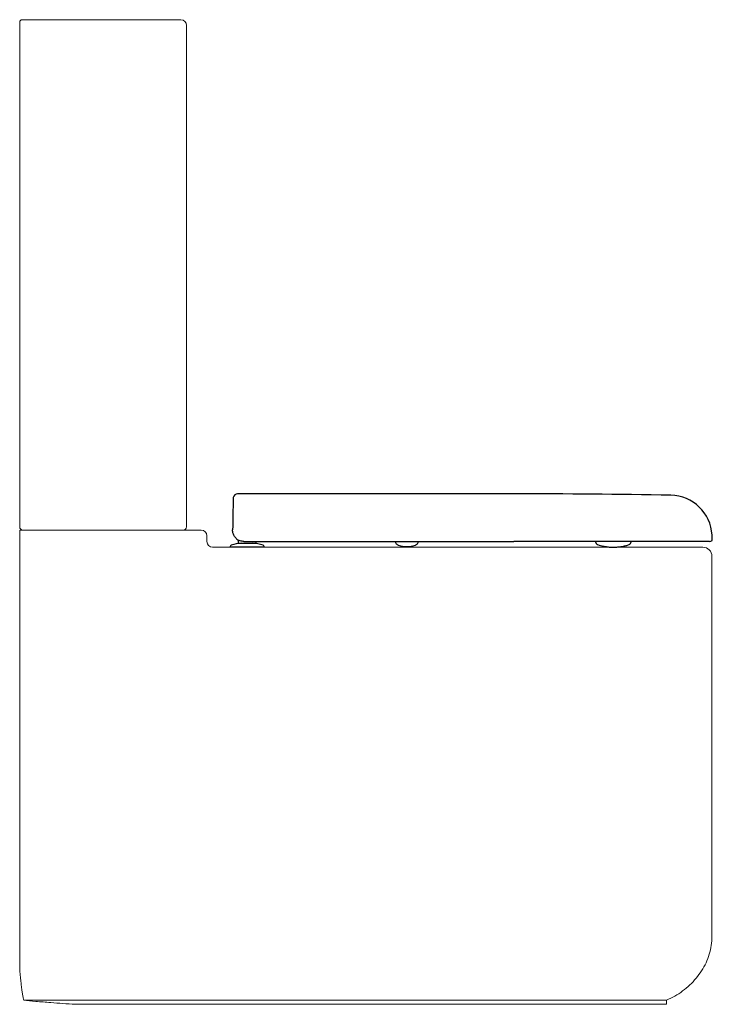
# Model space of a CAD drawing. Header units: millimetres. Extents: x 3842.694 to 3843.304, y 2116.059 to 2116.927.
import ezdxf

# ---------------------------------------------------------------- set-up
doc = ezdxf.new("R2010")
doc.units = ezdxf.units.MM
doc.linetypes.add('SLD-Solid', pattern=[0])
doc.layers.add('SANINDUSA', color=3, linetype='Continuous')

msp = doc.modelspace()

# ---------------------------------------------------------------- linework, layer by layer
at = {"layer": 'SANINDUSA', "linetype": 'SLD-Solid', "lineweight": 15}
for p, q in [((3842.69568, 2116.92729), (3842.83124, 2116.92729)), ((3842.83124, 2116.92729), (3842.83568, 2116.92729)), ((3842.84068, 2116.92229), (3842.84068, 2116.89329)), ((3842.69368, 2116.48029), (3842.69368, 2116.89329)), ((3842.84068, 2116.89329), (3842.84068, 2116.48029)), ((3842.69668, 2116.47729), (3842.69368, 2116.47729)), ((3842.83124, 2116.47729), (3842.69668, 2116.47729)), ((3842.83568, 2116.47729), (3842.83124, 2116.47729)), ((3842.83768, 2116.47729), (3842.83568, 2116.47729)), ((3842.85368, 2116.47729), (3842.83768, 2116.47729)), ((3842.85868, 2116.46729), (3842.85868, 2116.47229)), ((3842.69368, 2116.11929), (3842.69368, 2116.46929)), ((3843.12866, 2116.46229), (3842.86368, 2116.46229)), ((3843.12866, 2116.46229), (3843.29566, 2116.46229)), ((3842.72126, 2116.06283), (3842.69722, 2116.06283)), ((3842.83123, 2116.06283), (3842.72126, 2116.06283)), ((3843.12866, 2116.06283), (3842.83123, 2116.06283)), ((3843.26366, 2116.06283), (3843.12866, 2116.06283)), ((3842.74286, 2116.05929), (3842.83123, 2116.05929)), ((3842.83123, 2116.05929), (3843.12866, 2116.05929)), ((3843.26366, 2116.05929), (3843.12866, 2116.05929))]:
    msp.add_line(p, q, dxfattribs=at)
at = {"layer": 'SANINDUSA'}
for p, q in [((3843.12906, 2116.50929), (3842.88578, 2116.50929)), ((3842.88177, 2116.50467), (3842.88176, 2116.50411)), ((3843.30401, 2116.46829), (3843.30376, 2116.47298)), ((3842.87906, 2116.4628), (3842.87906, 2116.46229)), ((3842.90906, 2116.46229), (3842.87906, 2116.46229)), ((3842.88606, 2116.46877), (3842.88606, 2116.46625)), ((3842.88656, 2116.46575), (3842.88706, 2116.46575)), ((3842.88706, 2116.46575), (3842.90106, 2116.46575)), ((3842.8913, 2116.46729), (3843.12906, 2116.46729)), ((3842.90106, 2116.46575), (3842.90156, 2116.46575)), ((3842.90206, 2116.46625), (3842.90206, 2116.46729)), ((3842.90906, 2116.46229), (3842.90906, 2116.4628)), ((3843.30152, 2116.46729), (3843.12906, 2116.46729)), ((3843.20111, 2116.46729), (3843.20118, 2116.46687)), ((3843.23034, 2116.46434), (3843.22953, 2116.46409)), ((3843.23245, 2116.46688), (3843.23252, 2116.46729))]:
    msp.add_line(p, q, dxfattribs=at)
at = {"layer": 'SANINDUSA', "flags": 128}
msp.add_lwpolyline([(3842.88176, 2116.50411), (3842.88176, 2116.50386), (3842.88175, 2116.50326), (3842.88173, 2116.50231), (3842.88171, 2116.50102), (3842.88168, 2116.4994), (3842.88165, 2116.49748), (3842.88161, 2116.49526), (3842.88157, 2116.49278), (3842.88152, 2116.49007), (3842.88147, 2116.48714), (3842.88141, 2116.48405), (3842.88136, 2116.48081), (3842.8813, 2116.47746)], dxfattribs=at)
at = {"layer": 'SANINDUSA', "linetype": 'SLD-Solid', "lineweight": 15}
for centre, radius, start, end in [((3842.69568, 2116.92529), 0.002, 90, 180), ((3842.83568, 2116.92229), 0.005, 0, 90), ((3842.83768, 2116.48029), 0.003, 270, 0), ((3842.85368, 2116.47229), 0.005, 0, 90), ((3842.86368, 2116.46729), 0.005, 180, 270), ((3843.29566, 2116.45429), 0.008, 0, 90)]:
    msp.add_arc(centre, radius, start, end, dxfattribs=at)
at = {"layer": 'SANINDUSA'}
for centre, radius, start, end in [((3842.88578, 2116.50529), 0.004, 90.35307, 169.89705), ((3843.12906, 2108.85204), 7.65725, 88.964199, 90), ((3843.26681, 2116.47104), 0.037, 3, 88.9642), ((3842.88031, 2116.4628), 0.00125, 105.89352, 180), ((3842.89406, 2116.41451), 0.05146, 95.36579, 105.89352), ((3842.8913, 2116.47729), 0.01, 232.10393, 244.15807), ((3842.88656, 2116.46625), 0.0005, 180, 270), ((3842.89406, 2116.41451), 0.05146, 74.10648, 84.63421), ((3842.90156, 2116.46625), 0.0005, 270, 0), ((3842.90781, 2116.4628), 0.00125, 0, 74.10648), ((3843.03481, 2116.48475), 0.02201, 250.02556, 290.01674), ((3843.30152, 2116.47029), 0.003, 270, 318.18969)]:
    msp.add_arc(centre, radius, start, end, dxfattribs=at)
at = {"layer": 'SANINDUSA', "linetype": 'SLD-Solid', "lineweight": 15}
for points, knots in [([(3842.69368, 2116.89329), (3842.69368, 2116.89459), (3842.69368, 2116.89728), (3842.69368, 2116.90124), (3842.69368, 2116.90504), (3842.69368, 2116.90854), (3842.69368, 2116.91168), (3842.69368, 2116.91491), (3842.69368, 2116.91797), (3842.69368, 2116.92076), (3842.69368, 2116.92288), (3842.69368, 2116.92432), (3842.69368, 2116.92515), (3842.69368, 2116.92524), (3842.69368, 2116.92529)], [0, 0, 0, 0, 0.060539, 0.124911, 0.189319, 0.253643, 0.318329, 0.382794, 0.478296, 0.573903, 0.679968, 0.786612, 0.893542, 1, 1, 1, 1]), ([(3842.69668, 2116.47729), (3842.69668, 2116.47729), (3842.69631, 2116.47729), (3842.69557, 2116.47743), (3842.69468, 2116.47798), (3842.69406, 2116.47874), (3842.69373, 2116.47952), (3842.6937, 2116.48006), (3842.69368, 2116.48029)], [0, 0, 0, 0, 0.002509, 0.23579, 0.471614, 0.655557, 0.854667, 1, 1, 1, 1]), ([(3842.69368, 2116.47729), (3842.69368, 2116.47725), (3842.69368, 2116.47717), (3842.69368, 2116.47642), (3842.69368, 2116.47504), (3842.69368, 2116.47301), (3842.69368, 2116.47105), (3842.69368, 2116.46981), (3842.69368, 2116.46929)], [0, 0, 0, 0, 0.170827, 0.346683, 0.579098, 0.756049, 0.89878, 1, 1, 1, 1]), ([(3842.69368, 2116.11929), (3842.69368, 2116.11666), (3842.69368, 2116.11408), (3842.69368, 2116.11027), (3842.69368, 2116.10901), (3842.69368, 2116.10714), (3842.69368, 2116.10652), (3842.69368, 2116.10528), (3842.69368, 2116.10466), (3842.69368, 2116.10162), (3842.69368, 2116.09931), (3842.69368, 2116.096), (3842.69368, 2116.09492), (3842.69368, 2116.09282), (3842.69368, 2116.09179), (3842.69368, 2116.0908)], [0, 0, 0, 0, 0.25, 0.25, 0.375, 0.375, 0.4375, 0.4375, 0.5, 0.5, 0.75, 0.75, 0.875, 0.875, 1, 1, 1, 1]), ([(3843.26366, 2116.06283), (3843.26613, 2116.064), (3843.27109, 2116.06633), (3843.27794, 2116.07091), (3843.28424, 2116.0762), (3843.28985, 2116.08219), (3843.29471, 2116.08872), (3843.29867, 2116.09579), (3843.30151, 2116.10334), (3843.30333, 2116.11123), (3843.30355, 2116.11661), (3843.30366, 2116.11929)], [0, 0, 0, 0, 0.111844, 0.224372, 0.336809, 0.448432, 0.560219, 0.669784, 0.779648, 0.890106, 1, 1, 1, 1]), ([(3842.69722, 2116.06283), (3842.69707, 2116.06353), (3842.69677, 2116.06491), (3842.69626, 2116.0678), (3842.6957, 2116.07144), (3842.69519, 2116.07536), (3842.69474, 2116.07919), (3842.69438, 2116.08269), (3842.69402, 2116.08651), (3842.69379, 2116.08937), (3842.69368, 2116.0908)], [0, 0, 0, 0, 0.152366, 0.3046853, 0.4616971, 0.6186392, 0.7127988, 0.8069488, 0.9034954, 1, 1, 1, 1]), ([(3842.69722, 2116.06283), (3842.70039, 2116.06254), (3842.70398, 2116.06221), (3842.712, 2116.06153), (3842.71641, 2116.06117), (3842.72126, 2116.06081)], [0, 0, 0, 0, 0.5, 0.5, 1, 1, 1, 1]), ([(3842.72126, 2116.06081), (3842.72461, 2116.06056), (3842.72809, 2116.0603), (3842.73529, 2116.05979), (3842.73901, 2116.05954), (3842.74286, 2116.05929)], [0, 0, 0, 0, 0.5, 0.5, 1, 1, 1, 1])]:
    msp.add_open_spline(points, degree=3, knots=knots, dxfattribs=at)
at = {"layer": 'SANINDUSA'}
for points, knots in [([(3842.88184, 2116.50536), (3842.88184, 2116.50536), (3842.88184, 2116.50536), (3842.88178, 2116.50499), (3842.88177, 2116.50467), (3842.88177, 2116.50467)], [0, 0, 0, 0, 0.442329, 0.991494, 1, 1, 1, 1]), ([(3842.88185, 2116.50599), (3842.88185, 2116.50599), (3842.88185, 2116.50599), (3842.88185, 2116.50598), (3842.88185, 2116.50595), (3842.88185, 2116.50588), (3842.88184, 2116.50579), (3842.88184, 2116.50568), (3842.88184, 2116.50556), (3842.88184, 2116.50542), (3842.88184, 2116.50536)], [0, 0, 0, 0, 0.0203095, 0.1015473, 0.264023, 0.4264986, 0.5889743, 0.6702122, 0.8351058, 1, 1, 1, 1]), ([(3842.88228, 2116.47296), (3842.8821, 2116.4734), (3842.88145, 2116.4749), (3842.88128, 2116.47642), (3842.8813, 2116.47746), (3842.8813, 2116.47746)], [0, 0, 0, 0, 0.286067, 0.996433, 1, 1, 1, 1]), ([(3842.88515, 2116.4694), (3842.88475, 2116.46974), (3842.88395, 2116.47043), (3842.88298, 2116.47165), (3842.88252, 2116.47252), (3842.88228, 2116.47296)], [0, 0, 0, 0, 0.324188, 0.655742, 1, 1, 1, 1]), ([(3842.8913, 2116.46729), (3842.89129, 2116.46729), (3842.89102, 2116.46729), (3842.89016, 2116.46733), (3842.88869, 2116.46756), (3842.88753, 2116.46804), (3842.88694, 2116.46829)], [0, 0, 0, 0, 0.003975, 0.184398, 0.58605, 1, 1, 1, 1]), ([(3843.02455, 2116.46732), (3843.02464, 2116.46697), (3843.02483, 2116.46625), (3843.02545, 2116.4653), (3843.02627, 2116.46452), (3843.02695, 2116.46422), (3843.02729, 2116.46407)], [0, 0, 0, 0, 0.245666, 0.499999, 0.754334, 1, 1, 1, 1]), ([(3843.04234, 2116.46407), (3843.04268, 2116.46422), (3843.04336, 2116.46453), (3843.04418, 2116.46531), (3843.0448, 2116.46625), (3843.04499, 2116.46697), (3843.04508, 2116.46733)], [0, 0, 0, 0, 0.245665, 0.499999, 0.754332, 1, 1, 1, 1]), ([(3843.20118, 2116.46687), (3843.20121, 2116.46676), (3843.20125, 2116.46655), (3843.20138, 2116.46618), (3843.20156, 2116.46582), (3843.20187, 2116.46533), (3843.20228, 2116.46488), (3843.20271, 2116.46465), (3843.20289, 2116.46456)], [0, 0, 0, 0, 0.11734, 0.229417, 0.347079, 0.478027, 0.790233, 1, 1, 1, 1]), ([(3843.20289, 2116.46456), (3843.20522, 2116.46378), (3843.2076, 2116.46315), (3843.2113, 2116.46257), (3843.21514, 2116.46227), (3843.21898, 2116.46229), (3843.22279, 2116.46263), (3843.22632, 2116.46321), (3843.22854, 2116.46382), (3843.22953, 2116.46409)], [0, 0, 0, 0, 0.135047, 0.28587, 0.435425, 0.584129, 0.732408, 0.880565, 1, 1, 1, 1]), ([(3843.23034, 2116.46434), (3843.23066, 2116.4645), (3843.23124, 2116.46479), (3843.23177, 2116.46534), (3843.23208, 2116.46583), (3843.23225, 2116.46619), (3843.23238, 2116.46656), (3843.23242, 2116.46677), (3843.23245, 2116.46688)], [0, 0, 0, 0, 0.3213644, 0.5894801, 0.7019331, 0.8029801, 0.8992311, 1, 1, 1, 1])]:
    msp.add_open_spline(points, degree=3, knots=knots, dxfattribs=at)
at = {"layer": 'SANINDUSA', "linetype": 'SLD-Solid', "lineweight": 15}
for points in [[(3843.30366, 2116.45329), (3843.30366, 2116.45429)], [(3843.30366, 2116.11929), (3843.30366, 2116.45329)], [(3843.26366, 2116.05929), (3843.26366, 2116.06283)]]:
    msp.add_open_spline(points, degree=1, dxfattribs=at)

doc.saveas('drawing.dxf')
